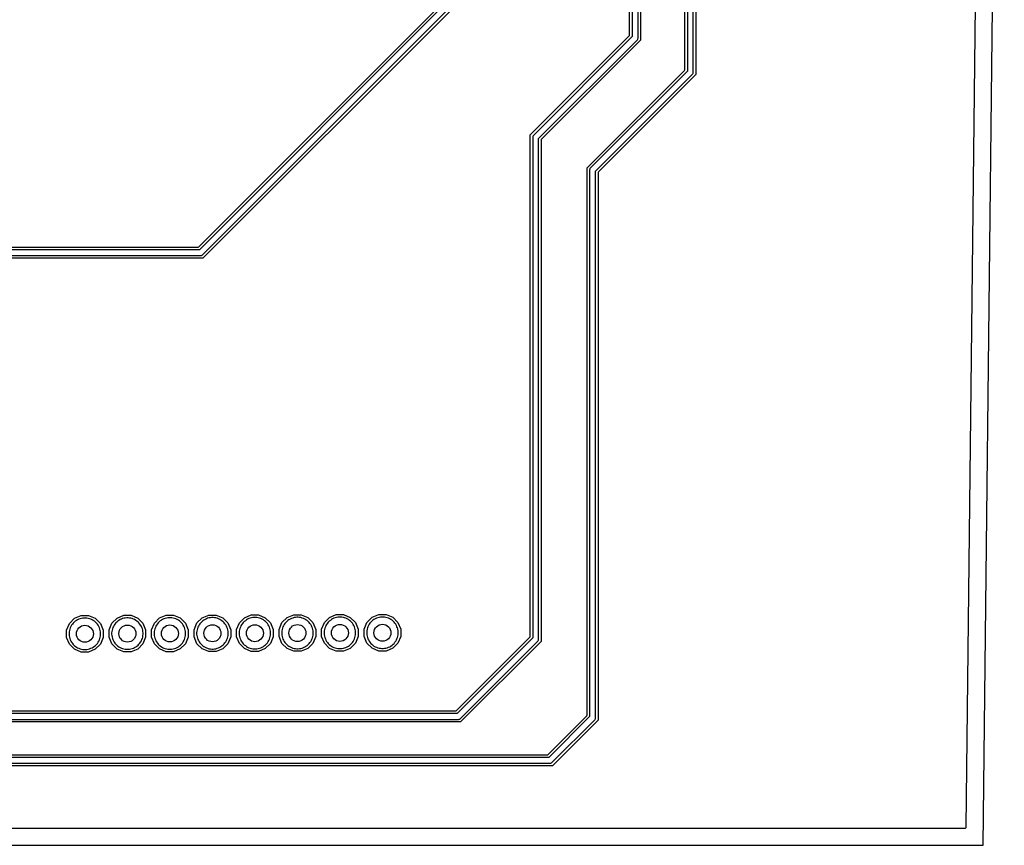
# Model space of a CAD drawing. Header units: millimetres. Extents: x 0 to 190, y 0 to 113.
# Tile 6 of 9: x 131 to 190, y 0 to 49. Entities that reach past the tile are written whole.
import ezdxf

# ---------------------------------------------------------------- set-up
doc = ezdxf.new("R2010")
doc.units = ezdxf.units.MM

msp = doc.modelspace()

# ---------------------------------------------------------------- linework, layer by layer
at = {"layer": '1_copper'}
for points in [[(134.887, 11.711), (134.968, 11.725), (135.047, 11.746), (135.124, 11.774), (135.199, 11.809), (135.27, 11.85), (135.337, 11.897), (135.4, 11.95), (135.458, 12.008), (135.511, 12.071), (135.558, 12.138), (135.599, 12.209), (135.633, 12.284), (135.661, 12.361), (135.683, 12.44), (135.697, 12.521), (135.704, 12.603), (135.704, 12.685), (135.697, 12.766), (135.683, 12.847), (135.661, 12.926), (135.633, 13.004), (135.599, 13.078), (135.558, 13.149), (135.511, 13.216), (135.458, 13.279), (135.4, 13.337), (135.337, 13.39), (135.27, 13.437), (135.199, 13.478), (135.124, 13.513), (135.047, 13.541), (134.968, 13.562), (134.887, 13.576), (134.805, 13.583), (134.723, 13.583), (134.641, 13.576), (134.561, 13.562), (134.481, 13.541), (134.404, 13.513), (134.33, 13.478), (134.259, 13.437), (134.192, 13.39), (134.129, 13.337), (134.071, 13.279), (134.018, 13.216), (133.971, 13.149), (133.93, 13.078), (133.895, 13.004), (133.867, 12.926), (133.846, 12.847), (133.832, 12.766), (133.824, 12.685), (133.824, 12.603), (133.832, 12.521), (133.846, 12.44), (133.867, 12.361), (133.895, 12.284), (133.93, 12.209), (133.971, 12.138), (134.018, 12.071), (134.071, 12.008), (134.129, 11.95), (134.192, 11.897), (134.259, 11.85), (134.33, 11.809), (134.404, 11.774), (134.481, 11.746), (134.561, 11.725), (134.641, 11.711), (134.723, 11.704), (134.805, 11.704)], [(137.427, 11.72), (137.508, 11.734), (137.587, 11.755), (137.664, 11.783), (137.739, 11.818), (137.81, 11.859), (137.877, 11.906), (137.94, 11.959), (137.998, 12.017), (138.051, 12.08), (138.098, 12.147), (138.139, 12.218), (138.173, 12.292), (138.201, 12.37), (138.223, 12.449), (138.237, 12.53), (138.244, 12.611), (138.244, 12.693), (138.237, 12.775), (138.223, 12.856), (138.201, 12.935), (138.173, 13.012), (138.139, 13.087), (138.098, 13.158), (138.051, 13.225), (137.998, 13.288), (137.94, 13.346), (137.877, 13.399), (137.81, 13.446), (137.739, 13.487), (137.664, 13.522), (137.587, 13.55), (137.508, 13.571), (137.427, 13.585), (137.345, 13.592), (137.263, 13.592), (137.181, 13.585), (137.101, 13.571), (137.021, 13.55), (136.944, 13.522), (136.87, 13.487), (136.799, 13.446), (136.732, 13.399), (136.669, 13.346), (136.611, 13.288), (136.558, 13.225), (136.511, 13.158), (136.47, 13.087), (136.435, 13.012), (136.407, 12.935), (136.386, 12.856), (136.372, 12.775), (136.364, 12.693), (136.364, 12.611), (136.372, 12.53), (136.386, 12.449), (136.407, 12.37), (136.435, 12.292), (136.47, 12.218), (136.511, 12.147), (136.558, 12.08), (136.611, 12.017), (136.669, 11.959), (136.732, 11.906), (136.799, 11.859), (136.87, 11.818), (136.944, 11.783), (137.021, 11.755), (137.101, 11.734), (137.181, 11.72), (137.263, 11.713), (137.345, 11.713)], [(139.967, 11.729), (140.048, 11.743), (140.127, 11.764), (140.204, 11.792), (140.279, 11.827), (140.35, 11.868), (140.417, 11.915), (140.48, 11.968), (140.538, 12.026), (140.591, 12.089), (140.638, 12.156), (140.679, 12.227), (140.713, 12.301), (140.741, 12.378), (140.763, 12.458), (140.777, 12.538), (140.784, 12.62), (140.784, 12.702), (140.777, 12.784), (140.763, 12.865), (140.741, 12.944), (140.713, 13.021), (140.679, 13.096), (140.638, 13.167), (140.591, 13.234), (140.538, 13.297), (140.48, 13.355), (140.417, 13.408), (140.35, 13.455), (140.279, 13.496), (140.204, 13.53), (140.127, 13.558), (140.048, 13.58), (139.967, 13.594), (139.885, 13.601), (139.803, 13.601), (139.721, 13.594), (139.641, 13.58), (139.561, 13.558), (139.484, 13.53), (139.41, 13.496), (139.339, 13.455), (139.272, 13.408), (139.209, 13.355), (139.151, 13.297), (139.098, 13.234), (139.051, 13.167), (139.01, 13.096), (138.975, 13.021), (138.947, 12.944), (138.926, 12.865), (138.912, 12.784), (138.904, 12.702), (138.904, 12.62), (138.912, 12.538), (138.926, 12.458), (138.947, 12.378), (138.975, 12.301), (139.01, 12.227), (139.051, 12.156), (139.098, 12.089), (139.151, 12.026), (139.209, 11.968), (139.272, 11.915), (139.339, 11.868), (139.41, 11.827), (139.484, 11.792), (139.561, 11.764), (139.641, 11.743), (139.721, 11.729), (139.803, 11.721), (139.885, 11.721)], [(142.507, 11.738), (142.588, 11.752), (142.667, 11.773), (142.744, 11.801), (142.819, 11.836), (142.89, 11.877), (142.957, 11.924), (143.02, 11.977), (143.078, 12.035), (143.131, 12.097), (143.178, 12.165), (143.219, 12.236), (143.253, 12.31), (143.281, 12.387), (143.303, 12.467), (143.317, 12.547), (143.324, 12.629), (143.324, 12.711), (143.317, 12.793), (143.303, 12.874), (143.281, 12.953), (143.253, 13.03), (143.219, 13.105), (143.178, 13.176), (143.131, 13.243), (143.078, 13.306), (143.02, 13.364), (142.957, 13.416), (142.89, 13.464), (142.819, 13.505), (142.744, 13.539), (142.667, 13.567), (142.588, 13.589), (142.507, 13.603), (142.425, 13.61), (142.343, 13.61), (142.261, 13.603), (142.181, 13.589), (142.101, 13.567), (142.024, 13.539), (141.95, 13.505), (141.879, 13.464), (141.812, 13.416), (141.749, 13.364), (141.691, 13.306), (141.638, 13.243), (141.591, 13.176), (141.55, 13.105), (141.515, 13.03), (141.487, 12.953), (141.466, 12.874), (141.452, 12.793), (141.444, 12.711), (141.444, 12.629), (141.452, 12.547), (141.466, 12.467), (141.487, 12.387), (141.515, 12.31), (141.55, 12.236), (141.591, 12.165), (141.638, 12.097), (141.691, 12.035), (141.749, 11.977), (141.812, 11.924), (141.879, 11.877), (141.95, 11.836), (142.024, 11.801), (142.101, 11.773), (142.181, 11.752), (142.261, 11.738), (142.343, 11.73), (142.425, 11.73)], [(145.047, 11.746), (145.128, 11.761), (145.207, 11.782), (145.284, 11.81), (145.359, 11.845), (145.43, 11.886), (145.497, 11.933), (145.56, 11.985), (145.618, 12.043), (145.671, 12.106), (145.718, 12.174), (145.759, 12.245), (145.793, 12.319), (145.821, 12.396), (145.843, 12.475), (145.857, 12.556), (145.864, 12.638), (145.864, 12.72), (145.857, 12.802), (145.843, 12.883), (145.821, 12.962), (145.793, 13.039), (145.759, 13.113), (145.718, 13.184), (145.671, 13.252), (145.618, 13.315), (145.56, 13.373), (145.497, 13.425), (145.43, 13.472), (145.359, 13.513), (145.284, 13.548), (145.207, 13.576), (145.128, 13.597), (145.047, 13.612), (144.965, 13.619), (144.883, 13.619), (144.801, 13.612), (144.721, 13.597), (144.641, 13.576), (144.564, 13.548), (144.49, 13.513), (144.419, 13.472), (144.352, 13.425), (144.289, 13.373), (144.231, 13.315), (144.178, 13.252), (144.131, 13.184), (144.09, 13.113), (144.055, 13.039), (144.027, 12.962), (144.006, 12.883), (143.992, 12.802), (143.984, 12.72), (143.984, 12.638), (143.992, 12.556), (144.006, 12.475), (144.027, 12.396), (144.055, 12.319), (144.09, 12.245), (144.131, 12.174), (144.178, 12.106), (144.231, 12.043), (144.289, 11.985), (144.352, 11.933), (144.419, 11.886), (144.49, 11.845), (144.564, 11.81), (144.641, 11.782), (144.721, 11.761), (144.801, 11.746), (144.883, 11.739), (144.965, 11.739)], [(147.587, 11.755), (147.668, 11.769), (147.747, 11.791), (147.824, 11.819), (147.899, 11.853), (147.97, 11.895), (148.037, 11.942), (148.1, 11.994), (148.158, 12.052), (148.211, 12.115), (148.258, 12.182), (148.299, 12.254), (148.333, 12.328), (148.361, 12.405), (148.383, 12.484), (148.397, 12.565), (148.404, 12.647), (148.404, 12.729), (148.397, 12.811), (148.383, 12.891), (148.361, 12.971), (148.333, 13.048), (148.299, 13.122), (148.258, 13.193), (148.211, 13.261), (148.158, 13.323), (148.1, 13.381), (148.037, 13.434), (147.97, 13.481), (147.899, 13.522), (147.824, 13.557), (147.747, 13.585), (147.668, 13.606), (147.587, 13.621), (147.505, 13.628), (147.423, 13.628), (147.341, 13.621), (147.261, 13.606), (147.181, 13.585), (147.104, 13.557), (147.03, 13.522), (146.959, 13.481), (146.892, 13.434), (146.829, 13.381), (146.771, 13.323), (146.718, 13.261), (146.671, 13.193), (146.63, 13.122), (146.595, 13.048), (146.567, 12.971), (146.546, 12.891), (146.532, 12.811), (146.524, 12.729), (146.524, 12.647), (146.532, 12.565), (146.546, 12.484), (146.567, 12.405), (146.595, 12.328), (146.63, 12.254), (146.671, 12.182), (146.718, 12.115), (146.771, 12.052), (146.829, 11.994), (146.892, 11.942), (146.959, 11.895), (147.03, 11.853), (147.104, 11.819), (147.181, 11.791), (147.261, 11.769), (147.341, 11.755), (147.423, 11.748), (147.505, 11.748)], [(150.127, 11.764), (150.208, 11.778), (150.287, 11.8), (150.364, 11.828), (150.439, 11.862), (150.51, 11.903), (150.577, 11.95), (150.64, 12.003), (150.698, 12.061), (150.75, 12.124), (150.798, 12.191), (150.839, 12.262), (150.873, 12.337), (150.901, 12.414), (150.923, 12.493), (150.937, 12.574), (150.944, 12.656), (150.944, 12.738), (150.937, 12.82), (150.923, 12.9), (150.901, 12.98), (150.873, 13.057), (150.839, 13.131), (150.798, 13.202), (150.75, 13.269), (150.698, 13.332), (150.64, 13.39), (150.577, 13.443), (150.51, 13.49), (150.439, 13.531), (150.364, 13.566), (150.287, 13.594), (150.208, 13.615), (150.127, 13.629), (150.045, 13.637), (149.963, 13.637), (149.881, 13.629), (149.801, 13.615), (149.721, 13.594), (149.644, 13.566), (149.57, 13.531), (149.499, 13.49), (149.432, 13.443), (149.369, 13.39), (149.311, 13.332), (149.258, 13.269), (149.211, 13.202), (149.17, 13.131), (149.135, 13.057), (149.107, 12.98), (149.086, 12.9), (149.072, 12.82), (149.064, 12.738), (149.064, 12.656), (149.072, 12.574), (149.086, 12.493), (149.107, 12.414), (149.135, 12.337), (149.17, 12.262), (149.211, 12.191), (149.258, 12.124), (149.311, 12.061), (149.369, 12.003), (149.432, 11.95), (149.499, 11.903), (149.57, 11.862), (149.644, 11.828), (149.721, 11.8), (149.801, 11.778), (149.881, 11.764), (149.963, 11.757), (150.045, 11.757)], [(152.667, 11.773), (152.748, 11.787), (152.827, 11.808), (152.904, 11.837), (152.979, 11.871), (153.05, 11.912), (153.117, 11.959), (153.18, 12.012), (153.238, 12.07), (153.29, 12.133), (153.338, 12.2), (153.379, 12.271), (153.413, 12.346), (153.441, 12.423), (153.463, 12.502), (153.477, 12.583), (153.484, 12.665), (153.484, 12.747), (153.477, 12.828), (153.463, 12.909), (153.441, 12.988), (153.413, 13.066), (153.379, 13.14), (153.338, 13.211), (153.29, 13.278), (153.238, 13.341), (153.18, 13.399), (153.117, 13.452), (153.05, 13.499), (152.979, 13.54), (152.904, 13.575), (152.827, 13.603), (152.748, 13.624), (152.667, 13.638), (152.585, 13.645), (152.503, 13.645), (152.421, 13.638), (152.341, 13.624), (152.261, 13.603), (152.184, 13.575), (152.11, 13.54), (152.039, 13.499), (151.972, 13.452), (151.909, 13.399), (151.851, 13.341), (151.798, 13.278), (151.751, 13.211), (151.71, 13.14), (151.675, 13.066), (151.647, 12.988), (151.626, 12.909), (151.612, 12.828), (151.604, 12.747), (151.604, 12.665), (151.612, 12.583), (151.626, 12.502), (151.647, 12.423), (151.675, 12.346), (151.71, 12.271), (151.751, 12.2), (151.798, 12.133), (151.851, 12.07), (151.909, 12.012), (151.972, 11.959), (152.039, 11.912), (152.11, 11.871), (152.184, 11.837), (152.261, 11.808), (152.341, 11.787), (152.421, 11.773), (152.503, 11.766), (152.585, 11.766)]]:
    msp.add_lwpolyline(points, close=True, dxfattribs=at)
at = {"layer": '304_copper'}
for points in [[(187.38, 1.022), (187.405, 1.039), (187.421, 1.065), (187.426, 1.091), (188.672, 111.607), (188.666, 111.637), (188.649, 111.662), (188.624, 111.679), (188.595, 111.684), (2.35, 111.684), (2.32, 111.678), (2.295, 111.661), (2.279, 111.635), (2.274, 111.609), (1.028, 1.093), (1.034, 1.063), (1.051, 1.038), (1.076, 1.021), (1.105, 1.016), (187.35, 1.016)], [(134.547, 11.551), (134.146, 11.718), (133.838, 12.025), (133.672, 12.426), (133.672, 12.861), (133.838, 13.262), (134.146, 13.569), (134.547, 13.736), (134.982, 13.736), (135.383, 13.569), (135.69, 13.262), (135.856, 12.861), (135.856, 12.426), (135.69, 12.025), (135.383, 11.718), (134.982, 11.551)], [(134.887, 11.711), (134.968, 11.725), (135.047, 11.746), (135.124, 11.774), (135.199, 11.809), (135.27, 11.85), (135.337, 11.897), (135.4, 11.95), (135.458, 12.008), (135.511, 12.071), (135.558, 12.138), (135.599, 12.209), (135.633, 12.284), (135.661, 12.361), (135.683, 12.44), (135.697, 12.521), (135.704, 12.603), (135.704, 12.685), (135.697, 12.766), (135.683, 12.847), (135.661, 12.926), (135.633, 13.004), (135.599, 13.078), (135.558, 13.149), (135.511, 13.216), (135.458, 13.279), (135.4, 13.337), (135.337, 13.39), (135.27, 13.437), (135.199, 13.478), (135.124, 13.513), (135.047, 13.541), (134.968, 13.562), (134.887, 13.576), (134.805, 13.583), (134.723, 13.583), (134.641, 13.576), (134.561, 13.562), (134.481, 13.541), (134.404, 13.513), (134.33, 13.478), (134.259, 13.437), (134.192, 13.39), (134.129, 13.337), (134.071, 13.279), (134.018, 13.216), (133.971, 13.149), (133.93, 13.078), (133.895, 13.004), (133.867, 12.926), (133.846, 12.847), (133.832, 12.766), (133.824, 12.685), (133.824, 12.603), (133.832, 12.521), (133.846, 12.44), (133.867, 12.361), (133.895, 12.284), (133.93, 12.209), (133.971, 12.138), (134.018, 12.071), (134.071, 12.008), (134.129, 11.95), (134.192, 11.897), (134.259, 11.85), (134.33, 11.809), (134.404, 11.774), (134.481, 11.746), (134.561, 11.725), (134.641, 11.711), (134.723, 11.704), (134.805, 11.704)], [(137.087, 11.56), (136.686, 11.726), (136.378, 12.034), (136.212, 12.435), (136.212, 12.87), (136.378, 13.271), (136.686, 13.578), (137.087, 13.745), (137.522, 13.745), (137.923, 13.578), (138.23, 13.271), (138.396, 12.87), (138.396, 12.435), (138.23, 12.034), (137.923, 11.726), (137.522, 11.56)], [(137.427, 11.72), (137.508, 11.734), (137.587, 11.755), (137.664, 11.783), (137.739, 11.818), (137.81, 11.859), (137.877, 11.906), (137.94, 11.959), (137.998, 12.017), (138.051, 12.08), (138.098, 12.147), (138.139, 12.218), (138.173, 12.292), (138.201, 12.37), (138.223, 12.449), (138.237, 12.53), (138.244, 12.611), (138.244, 12.693), (138.237, 12.775), (138.223, 12.856), (138.201, 12.935), (138.173, 13.012), (138.139, 13.087), (138.098, 13.158), (138.051, 13.225), (137.998, 13.288), (137.94, 13.346), (137.877, 13.399), (137.81, 13.446), (137.739, 13.487), (137.664, 13.522), (137.587, 13.55), (137.508, 13.571), (137.427, 13.585), (137.345, 13.592), (137.263, 13.592), (137.181, 13.585), (137.101, 13.571), (137.021, 13.55), (136.944, 13.522), (136.87, 13.487), (136.799, 13.446), (136.732, 13.399), (136.669, 13.346), (136.611, 13.288), (136.558, 13.225), (136.511, 13.158), (136.47, 13.087), (136.435, 13.012), (136.407, 12.935), (136.386, 12.856), (136.372, 12.775), (136.364, 12.693), (136.364, 12.611), (136.372, 12.53), (136.386, 12.449), (136.407, 12.37), (136.435, 12.292), (136.47, 12.218), (136.511, 12.147), (136.558, 12.08), (136.611, 12.017), (136.669, 11.959), (136.732, 11.906), (136.799, 11.859), (136.87, 11.818), (136.944, 11.783), (137.021, 11.755), (137.101, 11.734), (137.181, 11.72), (137.263, 11.713), (137.345, 11.713)], [(139.627, 11.569), (139.226, 11.735), (138.918, 12.043), (138.752, 12.444), (138.752, 12.879), (138.918, 13.28), (139.226, 13.587), (139.627, 13.753), (140.061, 13.753), (140.463, 13.587), (140.77, 13.28), (140.936, 12.879), (140.936, 12.444), (140.77, 12.043), (140.463, 11.735), (140.061, 11.569)], [(139.967, 11.729), (140.048, 11.743), (140.127, 11.764), (140.204, 11.792), (140.279, 11.827), (140.35, 11.868), (140.417, 11.915), (140.48, 11.968), (140.538, 12.026), (140.591, 12.089), (140.638, 12.156), (140.679, 12.227), (140.713, 12.301), (140.741, 12.378), (140.763, 12.458), (140.777, 12.538), (140.784, 12.62), (140.784, 12.702), (140.777, 12.784), (140.763, 12.865), (140.741, 12.944), (140.713, 13.021), (140.679, 13.096), (140.638, 13.167), (140.591, 13.234), (140.538, 13.297), (140.48, 13.355), (140.417, 13.408), (140.35, 13.455), (140.279, 13.496), (140.204, 13.53), (140.127, 13.558), (140.048, 13.58), (139.967, 13.594), (139.885, 13.601), (139.803, 13.601), (139.721, 13.594), (139.641, 13.58), (139.561, 13.558), (139.484, 13.53), (139.41, 13.496), (139.339, 13.455), (139.272, 13.408), (139.209, 13.355), (139.151, 13.297), (139.098, 13.234), (139.051, 13.167), (139.01, 13.096), (138.975, 13.021), (138.947, 12.944), (138.926, 12.865), (138.912, 12.784), (138.904, 12.702), (138.904, 12.62), (138.912, 12.538), (138.926, 12.458), (138.947, 12.378), (138.975, 12.301), (139.01, 12.227), (139.051, 12.156), (139.098, 12.089), (139.151, 12.026), (139.209, 11.968), (139.272, 11.915), (139.339, 11.868), (139.41, 11.827), (139.484, 11.792), (139.561, 11.764), (139.641, 11.743), (139.721, 11.729), (139.803, 11.721), (139.885, 11.721)], [(142.167, 11.578), (141.766, 11.744), (141.458, 12.051), (141.292, 12.453), (141.292, 12.887), (141.458, 13.289), (141.766, 13.596), (142.167, 13.762), (142.601, 13.762), (143.003, 13.596), (143.31, 13.289), (143.476, 12.887), (143.476, 12.453), (143.31, 12.051), (143.003, 11.744), (142.601, 11.578)], [(142.507, 11.738), (142.588, 11.752), (142.667, 11.773), (142.744, 11.801), (142.819, 11.836), (142.89, 11.877), (142.957, 11.924), (143.02, 11.977), (143.078, 12.035), (143.131, 12.097), (143.178, 12.165), (143.219, 12.236), (143.253, 12.31), (143.281, 12.387), (143.303, 12.467), (143.317, 12.547), (143.324, 12.629), (143.324, 12.711), (143.317, 12.793), (143.303, 12.874), (143.281, 12.953), (143.253, 13.03), (143.219, 13.105), (143.178, 13.176), (143.131, 13.243), (143.078, 13.306), (143.02, 13.364), (142.957, 13.416), (142.89, 13.464), (142.819, 13.505), (142.744, 13.539), (142.667, 13.567), (142.588, 13.589), (142.507, 13.603), (142.425, 13.61), (142.343, 13.61), (142.261, 13.603), (142.181, 13.589), (142.101, 13.567), (142.024, 13.539), (141.95, 13.505), (141.879, 13.464), (141.812, 13.416), (141.749, 13.364), (141.691, 13.306), (141.638, 13.243), (141.591, 13.176), (141.55, 13.105), (141.515, 13.03), (141.487, 12.953), (141.466, 12.874), (141.452, 12.793), (141.444, 12.711), (141.444, 12.629), (141.452, 12.547), (141.466, 12.467), (141.487, 12.387), (141.515, 12.31), (141.55, 12.236), (141.591, 12.165), (141.638, 12.097), (141.691, 12.035), (141.749, 11.977), (141.812, 11.924), (141.879, 11.877), (141.95, 11.836), (142.024, 11.801), (142.101, 11.773), (142.181, 11.752), (142.261, 11.738), (142.343, 11.73), (142.425, 11.73)], [(144.707, 11.587), (144.306, 11.753), (143.998, 12.06), (143.832, 12.462), (143.832, 12.896), (143.998, 13.298), (144.306, 13.605), (144.707, 13.771), (145.141, 13.771), (145.543, 13.605), (145.85, 13.298), (146.016, 12.896), (146.016, 12.462), (145.85, 12.06), (145.543, 11.753), (145.141, 11.587)], [(145.047, 11.746), (145.128, 11.761), (145.207, 11.782), (145.284, 11.81), (145.359, 11.845), (145.43, 11.886), (145.497, 11.933), (145.56, 11.985), (145.618, 12.043), (145.671, 12.106), (145.718, 12.174), (145.759, 12.245), (145.793, 12.319), (145.821, 12.396), (145.843, 12.475), (145.857, 12.556), (145.864, 12.638), (145.864, 12.72), (145.857, 12.802), (145.843, 12.883), (145.821, 12.962), (145.793, 13.039), (145.759, 13.113), (145.718, 13.184), (145.671, 13.252), (145.618, 13.315), (145.56, 13.373), (145.497, 13.425), (145.43, 13.472), (145.359, 13.513), (145.284, 13.548), (145.207, 13.576), (145.128, 13.597), (145.047, 13.612), (144.965, 13.619), (144.883, 13.619), (144.801, 13.612), (144.721, 13.597), (144.641, 13.576), (144.564, 13.548), (144.49, 13.513), (144.419, 13.472), (144.352, 13.425), (144.289, 13.373), (144.231, 13.315), (144.178, 13.252), (144.131, 13.184), (144.09, 13.113), (144.055, 13.039), (144.027, 12.962), (144.006, 12.883), (143.992, 12.802), (143.984, 12.72), (143.984, 12.638), (143.992, 12.556), (144.006, 12.475), (144.027, 12.396), (144.055, 12.319), (144.09, 12.245), (144.131, 12.174), (144.178, 12.106), (144.231, 12.043), (144.289, 11.985), (144.352, 11.933), (144.419, 11.886), (144.49, 11.845), (144.564, 11.81), (144.641, 11.782), (144.721, 11.761), (144.801, 11.746), (144.883, 11.739), (144.965, 11.739)], [(147.247, 11.596), (146.846, 11.762), (146.538, 12.069), (146.372, 12.471), (146.372, 12.905), (146.538, 13.307), (146.846, 13.614), (147.247, 13.78), (147.681, 13.78), (148.083, 13.614), (148.39, 13.307), (148.556, 12.905), (148.556, 12.471), (148.39, 12.069), (148.083, 11.762), (147.681, 11.596)], [(147.587, 11.755), (147.668, 11.769), (147.747, 11.791), (147.824, 11.819), (147.899, 11.853), (147.97, 11.895), (148.037, 11.942), (148.1, 11.994), (148.158, 12.052), (148.211, 12.115), (148.258, 12.182), (148.299, 12.254), (148.333, 12.328), (148.361, 12.405), (148.383, 12.484), (148.397, 12.565), (148.404, 12.647), (148.404, 12.729), (148.397, 12.811), (148.383, 12.891), (148.361, 12.971), (148.333, 13.048), (148.299, 13.122), (148.258, 13.193), (148.211, 13.261), (148.158, 13.323), (148.1, 13.381), (148.037, 13.434), (147.97, 13.481), (147.899, 13.522), (147.824, 13.557), (147.747, 13.585), (147.668, 13.606), (147.587, 13.621), (147.505, 13.628), (147.423, 13.628), (147.341, 13.621), (147.261, 13.606), (147.181, 13.585), (147.104, 13.557), (147.03, 13.522), (146.959, 13.481), (146.892, 13.434), (146.829, 13.381), (146.771, 13.323), (146.718, 13.261), (146.671, 13.193), (146.63, 13.122), (146.595, 13.048), (146.567, 12.971), (146.546, 12.891), (146.532, 12.811), (146.524, 12.729), (146.524, 12.647), (146.532, 12.565), (146.546, 12.484), (146.567, 12.405), (146.595, 12.328), (146.63, 12.254), (146.671, 12.182), (146.718, 12.115), (146.771, 12.052), (146.829, 11.994), (146.892, 11.942), (146.959, 11.895), (147.03, 11.853), (147.104, 11.819), (147.181, 11.791), (147.261, 11.769), (147.341, 11.755), (147.423, 11.748), (147.505, 11.748)], [(149.787, 11.605), (149.386, 11.771), (149.078, 12.078), (148.912, 12.479), (148.912, 12.914), (149.078, 13.315), (149.386, 13.623), (149.787, 13.789), (150.221, 13.789), (150.623, 13.623), (150.93, 13.315), (151.096, 12.914), (151.096, 12.479), (150.93, 12.078), (150.623, 11.771), (150.221, 11.605)], [(150.127, 11.764), (150.208, 11.778), (150.287, 11.8), (150.364, 11.828), (150.439, 11.862), (150.51, 11.903), (150.577, 11.95), (150.64, 12.003), (150.698, 12.061), (150.75, 12.124), (150.798, 12.191), (150.839, 12.262), (150.873, 12.337), (150.901, 12.414), (150.923, 12.493), (150.937, 12.574), (150.944, 12.656), (150.944, 12.738), (150.937, 12.82), (150.923, 12.9), (150.901, 12.98), (150.873, 13.057), (150.839, 13.131), (150.798, 13.202), (150.75, 13.269), (150.698, 13.332), (150.64, 13.39), (150.577, 13.443), (150.51, 13.49), (150.439, 13.531), (150.364, 13.566), (150.287, 13.594), (150.208, 13.615), (150.127, 13.629), (150.045, 13.637), (149.963, 13.637), (149.881, 13.629), (149.801, 13.615), (149.721, 13.594), (149.644, 13.566), (149.57, 13.531), (149.499, 13.49), (149.432, 13.443), (149.369, 13.39), (149.311, 13.332), (149.258, 13.269), (149.211, 13.202), (149.17, 13.131), (149.135, 13.057), (149.107, 12.98), (149.086, 12.9), (149.072, 12.82), (149.064, 12.738), (149.064, 12.656), (149.072, 12.574), (149.086, 12.493), (149.107, 12.414), (149.135, 12.337), (149.17, 12.262), (149.211, 12.191), (149.258, 12.124), (149.311, 12.061), (149.369, 12.003), (149.432, 11.95), (149.499, 11.903), (149.57, 11.862), (149.644, 11.828), (149.721, 11.8), (149.801, 11.778), (149.881, 11.764), (149.963, 11.757), (150.045, 11.757)], [(152.327, 11.613), (151.925, 11.78), (151.618, 12.087), (151.452, 12.488), (151.452, 12.923), (151.618, 13.324), (151.925, 13.632), (152.327, 13.798), (152.761, 13.798), (153.163, 13.632), (153.47, 13.324), (153.636, 12.923), (153.636, 12.488), (153.47, 12.087), (153.163, 11.78), (152.761, 11.613)], [(152.667, 11.773), (152.748, 11.787), (152.827, 11.808), (152.904, 11.837), (152.979, 11.871), (153.05, 11.912), (153.117, 11.959), (153.18, 12.012), (153.238, 12.07), (153.29, 12.133), (153.338, 12.2), (153.379, 12.271), (153.413, 12.346), (153.441, 12.423), (153.463, 12.502), (153.477, 12.583), (153.484, 12.665), (153.484, 12.747), (153.477, 12.828), (153.463, 12.909), (153.441, 12.988), (153.413, 13.066), (153.379, 13.14), (153.338, 13.211), (153.29, 13.278), (153.238, 13.341), (153.18, 13.399), (153.117, 13.452), (153.05, 13.499), (152.979, 13.54), (152.904, 13.575), (152.827, 13.603), (152.748, 13.624), (152.667, 13.638), (152.585, 13.645), (152.503, 13.645), (152.421, 13.638), (152.341, 13.624), (152.261, 13.603), (152.184, 13.575), (152.11, 13.54), (152.039, 13.499), (151.972, 13.452), (151.909, 13.399), (151.851, 13.341), (151.798, 13.278), (151.751, 13.211), (151.71, 13.14), (151.675, 13.066), (151.647, 12.988), (151.626, 12.909), (151.612, 12.828), (151.604, 12.747), (151.604, 12.665), (151.612, 12.583), (151.626, 12.502), (151.647, 12.423), (151.675, 12.346), (151.71, 12.271), (151.751, 12.2), (151.798, 12.133), (151.851, 12.07), (151.909, 12.012), (151.972, 11.959), (152.039, 11.912), (152.11, 11.871), (152.184, 11.837), (152.261, 11.808), (152.341, 11.787), (152.421, 11.773), (152.503, 11.766), (152.585, 11.766)]]:
    msp.add_lwpolyline(points, close=True, dxfattribs=at)
for points in [[(171.269, 70.976), (171.269, 46.064), (165.451, 40.246), (165.434, 40.221), (165.429, 40.192), (165.429, 7.484), (162.696, 4.751), (69.235, 4.751)], [(69.354, 4.904), (162.577, 4.904), (162.611, 4.911), (162.643, 4.924), (162.672, 4.943), (165.237, 7.508), (165.256, 7.537), (165.269, 7.569), (165.276, 7.603), (165.276, 40.287), (171.077, 46.088), (171.096, 46.117), (171.109, 46.149), (171.116, 46.183), (171.116, 70.857)], [(170.764, 70.767), (170.764, 46.273), (164.963, 40.472), (164.944, 40.443), (164.931, 40.411), (164.924, 40.377), (164.924, 7.693), (162.487, 5.256), (69.444, 5.256)], [(69.539, 5.409), (162.392, 5.409), (162.422, 5.415), (162.446, 5.431), (164.749, 7.734), (164.766, 7.759), (164.771, 7.788), (164.771, 40.496), (170.589, 46.314), (170.606, 46.339), (170.611, 46.368), (170.611, 70.672)], [(167.969, 68.716), (167.969, 48.124), (162.051, 42.206), (162.034, 42.181), (162.029, 42.152), (162.029, 12.184), (157.216, 7.371), (115.354, 7.371)], [(115.473, 7.524), (157.097, 7.524), (157.131, 7.531), (157.163, 7.544), (157.192, 7.563), (161.837, 12.208), (161.856, 12.237), (161.869, 12.269), (161.876, 12.303), (161.876, 42.247), (167.777, 48.148), (167.796, 48.177), (167.809, 48.209), (167.816, 48.243), (167.816, 68.597)], [(167.464, 68.507), (167.464, 48.333), (161.563, 42.432), (161.544, 42.403), (161.531, 42.371), (161.524, 42.337), (161.524, 12.393), (157.007, 7.876), (115.563, 7.876)], [(115.658, 8.029), (156.912, 8.029), (156.942, 8.035), (156.966, 8.051), (161.349, 12.434), (161.366, 12.459), (161.371, 12.488), (161.371, 42.456), (167.289, 48.374), (167.306, 48.399), (167.311, 48.428), (167.311, 68.412)], [(156.12, 50.109), (141.607, 35.596), (84.773, 35.596)], [(84.868, 35.749), (141.512, 35.749), (141.542, 35.755), (141.566, 35.771), (155.945, 50.15)], [(156.625, 49.9), (141.816, 35.091), (84.564, 35.091)], [(84.683, 35.244), (141.697, 35.244), (141.731, 35.251), (141.763, 35.264), (141.792, 35.283), (156.433, 49.924)]]:
    msp.add_lwpolyline(points, dxfattribs=at)
at = {"layer": 'drills_PTH'}
for centre in [(134.764, 12.644), (137.304, 12.652), (139.844, 12.661), (142.384, 12.67), (144.924, 12.679), (147.464, 12.688), (150.004, 12.697), (152.544, 12.706)]:
    msp.add_circle(centre, 0.508, dxfattribs=at)
at = {"layer": 'outline'}
msp.add_lwpolyline([(0, 0), (188.43, 0), (189.7, 112.7), (1.27, 112.7), (0, 0)], close=True, dxfattribs=at)

doc.saveas('drawing.dxf')
